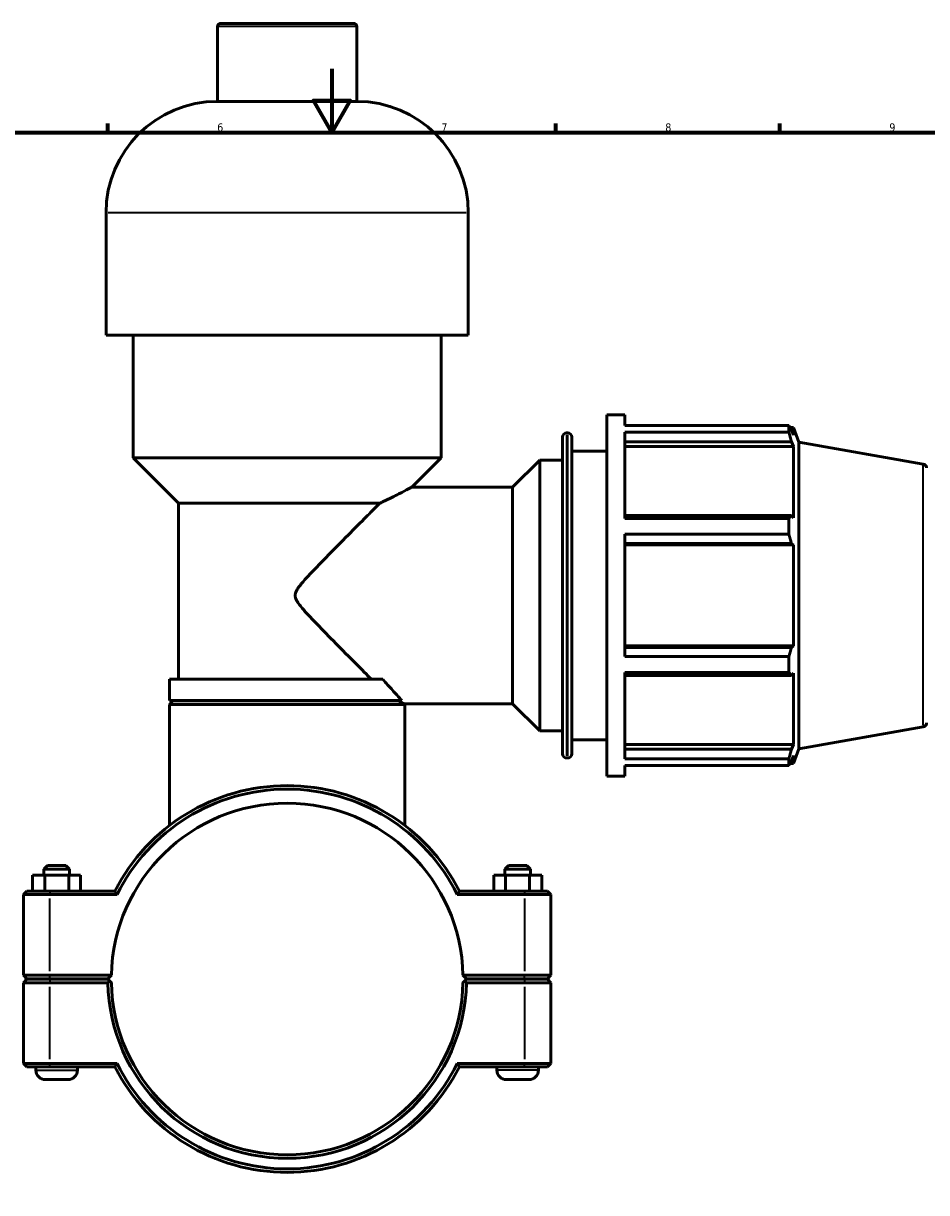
# Model space of a CAD drawing. Header units: millimetres. Extents: x 0 to 1061, y -26 to 1487.
# Tile 4 of 8: x 324 to 607, y 242 to 608. Entities that reach past the tile are written whole.
import ezdxf

# ---------------------------------------------------------------- set-up
doc = ezdxf.new("R2010")
doc.units = ezdxf.units.MM
for name, color, linetype, lineweight in [('Border (ISO)', 7, 'Continuous', 70), ('Visible (ISO)', 7, 'Continuous', 50), ('Visible Narrow (ISO)', 7, 'Continuous', 35)]:
    doc.layers.add(name, color=color, linetype=linetype, lineweight=lineweight)
doc.styles.add('Note Text (ISO)', font='tahoma.ttf')

# ---------------------------------------------------------------- blocks, each defined once
blk = doc.blocks.new('Borders Default Border')
at = {"layer": 'Border (ISO)'}
for p, q in [((350.42, 574), (350.42, 576.9)), ((490.58, 574), (490.58, 576.9)), ((560.67, 574), (560.67, 576.9))]:
    blk.add_line(p, q, dxfattribs=at)
at = {"layer": 'Border (ISO)', "flags": 128}
for points in [[(420.5, 594), (420.5, 574), (414.73, 584), (426.27, 584), (420.5, 574)], [(20, 20), (20, 574), (821, 574), (821, 20), (20, 20)]]:
    blk.add_lwpolyline(points, dxfattribs=at)
at = {"layer": 'Border (ISO)', "color": 232, "true_color": 0xca0064, "char_height": 2.5, "attachment_point": 7, "style": 'Note Text (ISO)'}
for s, insert in [('6', (384.66, 574.35)), ('7', (454.77, 574.4)), ('8', (524.81, 574.34)), ('9', (594.88, 574.35))]:
    blk.add_mtext(s, dxfattribs=dict(at, insert=insert))

msp = doc.modelspace()

# ---------------------------------------------------------------- linework, layer by layer
at = {"layer": 'Visible (ISO)'}
for p, q in [((385.732, 608.177), (427.33, 608.177)), ((384.732, 583.777), (384.732, 607.177)), ((428.33, 583.777), (428.33, 607.177)), ((428.33, 583.777), (384.732, 583.777)), ((349.875, 510.577), (349.875, 548.92)), ((463.187, 510.577), (463.187, 548.92)), ((463.187, 510.577), (349.875, 510.577)), ((358.374, 472.235), (358.374, 510.577)), ((454.689, 472.235), (454.689, 510.577)), ((506.531, 372.677), (506.531, 485.677)), ((506.531, 485.677), (512.181, 485.677)), ((512.181, 482.34), (512.181, 485.677)), ((493.934, 480.027), (494.271, 480.027)), ((512.181, 482.34), (563.439, 482.34)), ((512.181, 453.241), (512.181, 480.297)), ((563.439, 480.297), (512.181, 480.297)), ((563.439, 480.297), (563.439, 482.34)), ((563.797, 481.722), (564.878, 481.722)), ((564.878, 479.29), (564.261, 480.907)), ((564.878, 479.29), (564.878, 481.722)), ((566.531, 477.18), (564.878, 481.722)), ((492.674, 379.587), (492.674, 478.767)), ((495.531, 478.767), (495.531, 379.587)), ((512.181, 477.289), (564.261, 477.289)), ((512.181, 475.785), (564.878, 475.785)), ((564.261, 477.289), (564.878, 475.785)), ((564.878, 453.44), (564.878, 475.785)), ((566.531, 381.174), (566.531, 477.18)), ((605.49, 470.311), (566.531, 477.18)), ((454.689, 472.235), (358.374, 472.235)), ((372.538, 458.071), (358.374, 472.235)), ((445.532, 463.077), (454.689, 472.235)), ((495.531, 474.377), (506.531, 474.377)), ((477.056, 463.077), (485.531, 471.552)), ((485.531, 386.802), (485.531, 471.552)), ((485.531, 471.552), (492.674, 471.552)), ((445.532, 463.077), (477.056, 463.077)), ((477.056, 395.277), (477.056, 463.077)), ((435.534, 458.071), (372.538, 458.071)), ((372.538, 402.944), (372.538, 458.071)), ((564.261, 454.223), (512.181, 454.223)), ((564.878, 453.44), (564.261, 454.223)), ((512.181, 453.241), (563.439, 453.241)), ((563.439, 448.309), (563.439, 453.241)), ((512.181, 410.046), (512.181, 448.309)), ((563.439, 448.309), (512.181, 448.309)), ((512.181, 445.488), (564.261, 445.488)), ((512.181, 444.978), (564.878, 444.978)), ((564.261, 445.488), (564.878, 444.978)), ((564.878, 413.377), (564.878, 444.978)), ((512.181, 413.377), (564.878, 413.377)), ((564.261, 412.867), (512.181, 412.867)), ((512.181, 410.046), (563.439, 410.046)), ((563.439, 405.114), (563.439, 410.046)), ((564.878, 413.377), (564.261, 412.867)), ((436.45, 402.944), (369.705, 402.944)), ((369.705, 396.277), (369.705, 402.944)), ((512.181, 378.058), (512.181, 405.114)), ((563.439, 405.114), (512.181, 405.114)), ((512.181, 404.132), (564.261, 404.132)), ((564.261, 404.132), (564.878, 404.915)), ((564.878, 382.569), (564.878, 404.915)), ((442.439, 396.277), (369.705, 396.277)), ((370.805, 396.177), (369.705, 395.077)), ((370.805, 396.177), (441.405, 396.177)), ((378.203, 396.177), (378.203, 396.277)), ((443.158, 395.277), (477.056, 395.277)), ((443.158, 395.277), (443.358, 395.077)), ((477.056, 395.277), (485.531, 386.802)), ((443.358, 395.077), (369.705, 395.077)), ((369.705, 357.178), (369.705, 395.077)), ((443.358, 357.178), (443.358, 395.077)), ((605.49, 388.044), (566.531, 381.174)), ((485.531, 386.802), (492.674, 386.802)), ((495.531, 383.977), (506.531, 383.977)), ((512.181, 382.569), (564.878, 382.569)), ((564.261, 381.066), (512.181, 381.066)), ((564.878, 382.569), (564.261, 381.066)), ((566.531, 381.174), (564.878, 376.632)), ((493.934, 378.327), (494.271, 378.327)), ((512.181, 378.058), (563.439, 378.058)), ((563.439, 376.015), (563.439, 378.058)), ((564.261, 377.448), (564.878, 379.064)), ((564.878, 376.632), (564.878, 379.064)), ((512.181, 372.677), (512.181, 376.015)), ((563.439, 376.015), (512.181, 376.015)), ((563.797, 376.632), (564.878, 376.632)), ((506.531, 372.677), (512.181, 372.677)), ((331.531, 344.677), (330.431, 343.577)), ((331.531, 344.677), (337.331, 344.677)), ((337.331, 344.677), (338.431, 343.577)), ((475.731, 344.677), (474.631, 343.577)), ((481.531, 344.677), (475.731, 344.677)), ((481.531, 344.677), (482.631, 343.577)), ((326.926, 341.677), (330.713, 341.677)), ((326.926, 336.677), (326.926, 341.677)), ((338.431, 343.577), (330.431, 343.577)), ((330.431, 341.677), (330.431, 343.577)), ((330.713, 341.677), (338.219, 341.677)), ((330.713, 336.677), (330.713, 341.677)), ((338.219, 341.677), (341.937, 341.677)), ((338.219, 336.677), (338.219, 341.677)), ((338.431, 341.677), (338.431, 343.577)), ((341.937, 336.677), (341.937, 341.677)), ((474.844, 341.677), (471.126, 341.677)), ((471.126, 336.677), (471.126, 341.677)), ((474.631, 343.577), (482.631, 343.577)), ((474.631, 343.577), (474.631, 341.677)), ((474.844, 336.677), (474.844, 341.677)), ((482.349, 341.677), (474.844, 341.677)), ((482.349, 336.677), (482.349, 341.677)), ((486.137, 341.677), (482.349, 341.677)), ((482.631, 343.577), (482.631, 341.677)), ((486.137, 336.677), (486.137, 341.677)), ((325.131, 336.677), (324.031, 335.577)), ((325.131, 336.677), (332.281, 336.677)), ((352.642, 336.677), (332.281, 336.677)), ((480.781, 336.677), (460.42, 336.677)), ((480.781, 336.677), (487.931, 336.677)), ((487.931, 336.677), (489.031, 335.577)), ((332.281, 335.577), (324.031, 335.577)), ((324.031, 335.577), (324.031, 310.327)), ((332.281, 335.577), (353.32, 335.577)), ((459.742, 335.577), (480.781, 335.577)), ((489.031, 335.577), (480.781, 335.577)), ((489.031, 310.327), (489.031, 335.577)), ((325.131, 309.227), (324.031, 310.327)), ((324.031, 310.327), (332.281, 310.327)), ((325.131, 309.127), (324.031, 308.027)), ((332.281, 308.027), (324.031, 308.027)), ((324.031, 308.027), (324.031, 282.777)), ((332.281, 309.227), (325.131, 309.227)), ((325.131, 309.127), (332.281, 309.127)), ((327.931, 309.127), (327.931, 309.227)), ((351.543, 310.327), (332.281, 310.327)), ((332.281, 309.227), (350.431, 309.227)), ((350.431, 309.127), (332.281, 309.127)), ((332.281, 308.027), (350.443, 308.027)), ((340.931, 309.127), (340.931, 309.227)), ((350.431, 309.227), (351.543, 310.327)), ((350.986, 308.579), (350.431, 309.127)), ((461.519, 310.327), (462.631, 309.227)), ((480.781, 310.327), (461.519, 310.327)), ((462.631, 309.127), (462.077, 308.579)), ((462.619, 308.027), (480.781, 308.027)), ((462.631, 309.227), (480.781, 309.227)), ((480.781, 309.127), (462.631, 309.127)), ((472.131, 309.227), (472.131, 309.127)), ((480.781, 310.327), (489.031, 310.327)), ((487.931, 309.227), (480.781, 309.227)), ((480.781, 309.127), (487.931, 309.127)), ((489.031, 308.027), (480.781, 308.027)), ((485.131, 309.227), (485.131, 309.127)), ((487.931, 309.227), (489.031, 310.327)), ((487.931, 309.127), (489.031, 308.027)), ((489.031, 282.777), (489.031, 308.027)), ((324.031, 282.777), (332.281, 282.777)), ((325.131, 281.677), (324.031, 282.777)), ((353.32, 282.777), (332.281, 282.777)), ((480.781, 282.777), (459.742, 282.777)), ((480.781, 282.777), (489.031, 282.777)), ((487.931, 281.677), (489.031, 282.777)), ((332.281, 281.677), (325.131, 281.677)), ((327.931, 280.677), (327.931, 281.677)), ((332.281, 281.677), (352.642, 281.677)), ((340.931, 280.677), (340.931, 281.677)), ((460.42, 281.677), (480.781, 281.677)), ((472.131, 281.677), (472.131, 280.677)), ((487.931, 281.677), (480.781, 281.677)), ((485.131, 281.677), (485.131, 280.677)), ((337.931, 277.677), (330.931, 277.677)), ((475.131, 277.677), (482.131, 277.677))]:
    msp.add_line(p, q, dxfattribs=at)
for centre, radius, start, end in [((385.732, 607.177), 1, 90, 180), ((427.33, 607.177), 1, 0, 90), ((384.732, 548.92), 34.857, 90, 180), ((428.33, 548.92), 34.857, 0, 90), ((493.934, 478.767), 1.26, 90, 180), ((494.271, 478.767), 1.26, 0, 90), ((605.271, 469.07), 1.26, 0, 80), ((605.271, 389.285), 1.26, 280, 0), ((493.934, 379.587), 1.26, 180, 270), ((494.271, 379.587), 1.26, 270, 0), ((406.531, 309.177), 60.5, 27.03569, 152.96431), ((406.531, 309.177), 59.4, 26.3878, 153.6122), ((406.531, 309.177), 55, 1.19809, 178.80191), ((406.531, 309.177), 56.1, 181.17459, 358.82541), ((406.531, 309.177), 55, 178.80191, 178.80198), ((406.531, 309.177), 55, 181.19802, 358.80198), ((406.531, 309.177), 55, 1.19802, 1.19809), ((406.531, 309.177), 59.4, 206.3878, 333.6122), ((330.931, 280.677), 3, 180, 270), ((337.931, 280.677), 3, 270, 0), ((406.531, 309.177), 60.5, 207.03569, 332.96431), ((475.131, 280.677), 3, 180, 270), ((482.131, 280.677), 3, 270, 0)]:
    msp.add_arc(centre, radius, start, end, dxfattribs=at)
for points, weights in [([(563.439, 482.34), (563.866, 481.609), (564.261, 480.907)], [1, 1.00175658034, 1.00269704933]), ([(564.261, 477.289), (563.866, 478.762), (563.439, 480.297)], [1.00269704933, 1.00175658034, 1]), ([(563.439, 453.241), (563.866, 453.742), (564.261, 454.223)], [1, 1.00175658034, 1.00269704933]), ([(564.261, 445.488), (563.866, 446.869), (563.439, 448.309)], [1.00269704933, 1.00175658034, 1]), ([(563.439, 410.046), (563.866, 411.485), (564.261, 412.867)], [1, 1.00175658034, 1.00269704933]), ([(564.261, 404.132), (563.866, 404.613), (563.439, 405.114)], [1.00269704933, 1.00175658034, 1]), ([(563.439, 378.058), (563.866, 379.593), (564.261, 381.066)], [1, 1.00175658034, 1.00269704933]), ([(564.261, 377.448), (563.866, 376.746), (563.439, 376.015)], [1.00269704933, 1.00175658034, 1]), ([(351.543, 308.027), (351.266, 308.302), (350.986, 308.579)], [1.01164178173, 1.00874308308, 1.00580210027]), ([(462.077, 308.579), (461.797, 308.302), (461.519, 308.027)], [1.00580210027, 1.00874308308, 1.01164178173])]:
    msp.add_rational_spline(points, weights, degree=2, dxfattribs=at)
for points, knots in [([(445.532, 463.077), (445.532, 463.077), (445.444, 463.03), (445.078, 462.835), (444.8, 462.687), (443.719, 462.116), (442.657, 461.56), (440.164, 460.291), (438.46, 459.442), (436.232, 458.394), (435.885, 458.232), (435.534, 458.071)], [5.1012779, 5.1012779, 5.1012779, 5.1012779, 5.4078643, 5.4078643, 5.7144508, 5.7144508, 6.3276236, 6.3276236, 7.043055, 7.043055, 7.1722852, 7.1722852, 7.1722852, 7.1722852]), ([(435.534, 458.071), (435.203, 457.738), (434.859, 457.393), (433.3, 455.828), (431.978, 454.5), (428.821, 451.325), (426.843, 449.335), (422.788, 445.24), (420.709, 443.136), (416.719, 439.057), (414.783, 437.068), (412.189, 434.255), (411.382, 433.36), (410.288, 431.977), (409.947, 431.519), (409.498, 430.756), (409.36, 430.49), (409.139, 429.898), (409.052, 429.571), (409.052, 428.783), (409.139, 428.457), (409.36, 427.864), (409.498, 427.599), (409.947, 426.836), (410.288, 426.378), (411.382, 424.995), (412.189, 424.1), (414.783, 421.286), (416.719, 419.298), (420.709, 415.219), (422.788, 413.115), (426.843, 409.02), (428.821, 407.029), (431.398, 404.439), (432.154, 403.679), (432.885, 402.944)], [8.4840514, 8.4840514, 8.4840514, 8.4840514, 8.6892577, 8.6892577, 9.3902658, 9.3902658, 10.335816, 10.335816, 11.2813662, 11.2813662, 12.2269163, 12.2269163, 12.6996914, 12.6996914, 12.936079, 12.936079, 13.0542727, 13.0542727, 13.1724665, 13.1724665, 13.2906603, 13.2906603, 13.4088541, 13.4088541, 13.6452416, 13.6452416, 14.1180167, 14.1180167, 15.0635669, 15.0635669, 16.009117, 16.009117, 16.9546672, 16.9546672, 17.3526954, 17.3526954, 17.3526954, 17.3526954]), ([(436.45, 402.944), (436.962, 402.361), (437.461, 401.796), (439.023, 400.038), (440.006, 398.949), (441.477, 397.328), (442.026, 396.728), (442.439, 396.277)], [14.94778, 14.94778, 14.94778, 14.94778, 15.2533141, 15.2533141, 15.9419213, 15.9419213, 16.4996456, 16.4996456, 16.4996456, 16.4996456]), ([(441.405, 396.177), (441.777, 395.988), (442.096, 395.825), (442.88, 395.422), (443.158, 395.277), (443.158, 395.277)], [3.4441213, 3.4441213, 3.4441213, 3.4441213, 3.71050233, 3.71050233, 4.2495133, 4.2495133, 4.2495133, 4.2495133])]:
    msp.add_open_spline(points, degree=3, knots=knots, dxfattribs=at)
for points, degree in [([(433.655, 396.277), (433.696, 396.243), (433.736, 396.21), (433.776, 396.177)], 3), ([(353.32, 335.577), (353.093, 335.944), (352.867, 336.31), (352.642, 336.677)], 3), ([(459.742, 335.577), (459.969, 335.944), (460.195, 336.31), (460.42, 336.677)], 3), ([(350.443, 308.027), (350.714, 308.304), (350.986, 308.579)], 2), ([(462.077, 308.579), (462.348, 308.304), (462.619, 308.027)], 2), ([(353.32, 282.777), (353.093, 282.411), (352.867, 282.044), (352.642, 281.677)], 3), ([(459.742, 282.777), (459.969, 282.411), (460.195, 282.044), (460.42, 281.677)], 3)]:
    msp.add_open_spline(points, degree=degree, dxfattribs=at)
at = {"layer": 'Visible Narrow (ISO)'}
for p, q in [((428.062, 607.177), (385.001, 607.177)), ((462.49, 548.92), (350.573, 548.92)), ((493.934, 479.401), (493.934, 378.953)), ((494.271, 378.953), (494.271, 479.401)), ((605.49, 388.55), (605.49, 469.805)), ((332.281, 336.622), (332.281, 335.632)), ((480.781, 336.622), (480.781, 335.632)), ((332.281, 311.59), (332.281, 334.315)), ((480.781, 334.315), (480.781, 311.59)), ((332.281, 309.282), (332.281, 310.272)), ((332.281, 309.072), (332.281, 308.082)), ((480.781, 309.282), (480.781, 310.272)), ((480.781, 309.072), (480.781, 308.082)), ((332.281, 284.04), (332.281, 306.765)), ((480.781, 306.765), (480.781, 284.04)), ((332.281, 281.732), (332.281, 282.722)), ((480.781, 281.732), (480.781, 282.722)), ((328.011, 280.677), (340.851, 280.677)), ((485.051, 280.677), (472.211, 280.677))]:
    msp.add_line(p, q, dxfattribs=at)

# ---------------------------------------------------------------- block references
msp.add_blockref('Borders Default Border', (0, 0))

doc.saveas('drawing.dxf')
